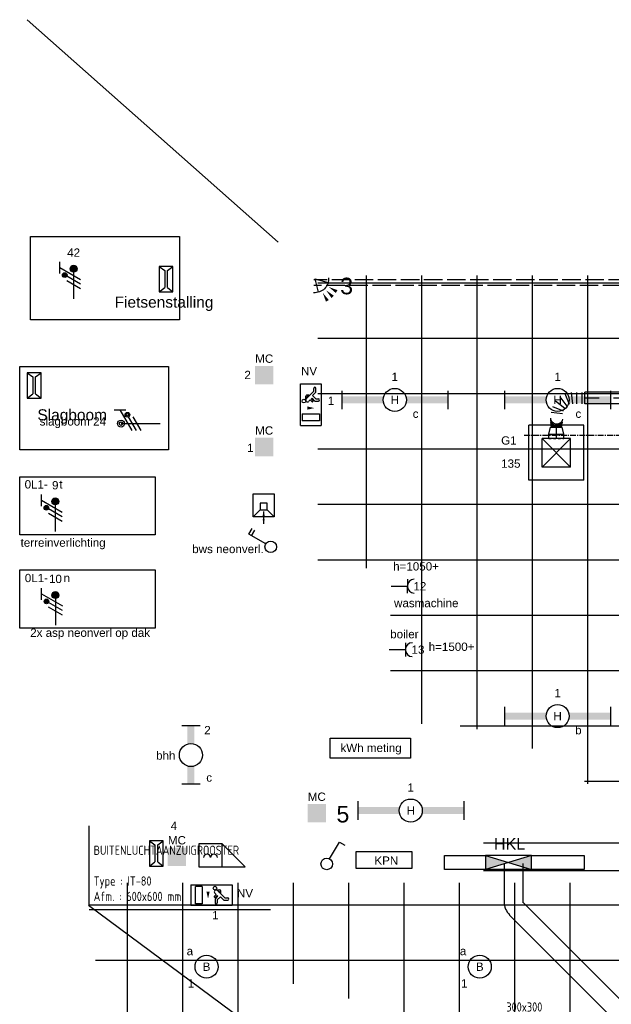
# Model space of a CAD drawing. Extents: x -132501 to 411300, y -42818 to 427495.
# Tile 71 of 256: x 3582 to 9998, y 26986 to 37655. Entities that reach past the tile are written whole.
import ezdxf
from ezdxf.enums import TextEntityAlignment as Align

# ---------------------------------------------------------------- set-up
doc = ezdxf.new("R2010")
doc.units = 0
doc.header["$LTSCALE"] = 50
for name, pattern in [('CENTER', [2, 1.25, -0.25, 0.25, -0.25]), ('CENTER2', [28.575, 19.05, -3.175, 3.175, -3.175]), ('E_GOOT3', [5, 4, -1]), ('STREEPJES', [0.1, 0.05, -0.05])]:
    doc.linetypes.add(name, pattern=pattern)
doc.layers.get('0').update_dxf_attribs({"linetype": 'CONTINUOUS'})
for name, color, linetype in [('45 Plafond 2D arcering', 7, 'CONTINUOUS'), ('57LB', 6, 'CONTINUOUS'), ('brandmeldserienummers', 1, 'CONTINUOUS'), ('EL6131--', 2, 'CONTINUOUS'), ('EL6131--_WG', 2, 'CONTINUOUS'), ('EL6212--', 3, 'CONTINUOUS'), ('EL6222--', 3, 'CONTINUOUS'), ('EL6311--', 3, 'CONTINUOUS'), ('EL6312--', 3, 'CONTINUOUS'), ('EL6350--', 3, 'CONTINUOUS'), ('EL6521--', 3, 'CONTINUOUS'), ('EL6522--', 3, 'CONTINUOUS'), ('EL6523--', 3, 'CONTINUOUS'), ('EM6131--', 1, 'CONTINUOUS'), ('WL524---', 90, 'CONTINUOUS'), ('WL570---_TOEVOER', 3, 'CONTINUOUS'), ('WL570---_TOEVOER_HL', 8, 'CONTINUOUS'), ('WL570---_TOEVOER_RST', 2, 'CONTINUOUS'), ('WL570---_TOEVOER_RST_HL', 1, 'CONTINUOUS'), ('WM570---_TOEVOER_PR', 1, 'CONTINUOUS'), ('WM570---_TOEVOER_RST_PR', 1, 'CONTINUOUS')]:
    doc.layers.add(name, color=color, linetype=linetype)
doc.styles.add('BURO-018', font='ARIAL.TTF', dxfattribs={"height": 63})
doc.styles.add('BURO-025', font='ARIAL.TTF', dxfattribs={"height": 125})
doc.styles.add('ISO18', font='iso', dxfattribs={"width": 0.9, "height": 100})

# ---------------------------------------------------------------- blocks, each defined once
blk = doc.blocks.new('*U63')
at = {"color": 0, "ltscale": 10}
for p, q in [((0, 150, -3030), (8212, 150, -3030)), ((0, -150, -3030), (8212, -150, -3030))]:
    blk.add_line(p, q, dxfattribs=at)
at = {"layer": 'EM6131--', "color": 1, "style": 'BURO-018'}
blk.add_attdef('POSNR', text='', height=90, dxfattribs=at).set_placement((0, 0), align=Align.MIDDLE)
blk = doc.blocks.new('E00156')
at = {"color": 0, "linetype": 'Continuous'}
blk.add_solid([(-2, 1), (2, 1), (-2, 5), (2, 5)], dxfattribs=at)
at = {"color": 0, "linetype": 'Continuous', "style": 'BURO-018'}
blk.add_attdef('E_TEXT1', text='', height=1.8, dxfattribs=at).set_placement((0, 7.5), align=Align.MIDDLE)
at = {"color": 0, "linetype": 'Continuous', "style": 'BURO-018', "flags": 1}
blk.add_attdef('E_MATCODE', (0, 0), '', height=1.8, dxfattribs=at)
blk = doc.blocks.new('E00058')
at = {"color": 0, "linetype": 'Continuous'}
for q in [(-1.5, 3.6), (1.5, 3.6)]:
    blk.add_line((0, 1), q, dxfattribs=at)
blk.add_arc((0, 1), 3, 40.5288, 139.4712, dxfattribs=at)
for points in [[(-0.35, 6.49), (0.35, 6.49), (0, 4.5)], [(-1.76, 6.21), (-1.08, 6.39), (-0.91, 4.38)], [(1.08, 6.39), (1.76, 6.21), (0.91, 4.38)]]:
    blk.add_solid(points, dxfattribs=at)
at = {"color": 0, "linetype": 'Continuous', "style": 'BURO-018'}
blk.add_attdef('E_TEXT1', text='', height=1.8, dxfattribs=at).set_placement((0, 9), align=Align.MIDDLE)
at = {"color": 0, "linetype": 'Continuous', "style": 'BURO-018', "flags": 1}
blk.add_attdef('E_MATCODE', text='', height=1.8, dxfattribs=at).set_placement((0, 0), align=Align.MIDDLE)
blk = doc.blocks.new('1115B3A')
at = {"color": 0, "linetype": 'Continuous'}
blk.add_circle((0, 0), 2.5, dxfattribs=at)
at = {"color": 0, "linetype": 'Continuous', "style": 'BURO-018'}
for tag, p in [('E_GKAST', (0, 8)), ('E_GROEP', (0, 5)), ('E_SGROEP', (4.5, 5)), ('E_ARMCODE', (0, 0)), ('E_SLET', (4.5, -1))]:
    blk.add_attdef(tag, text='', height=1.8, dxfattribs=at).set_placement(p, align=Align.MIDDLE)
blk = doc.blocks.new('1115B61149')
at = {"color": 0}
for p, q in [((-11.49, 2), (-11.49, -2)), ((11.49, 2), (11.49, -2))]:
    blk.add_line(p, q, dxfattribs=at)
at = {"color": 0, "linetype": 'Continuous'}
blk.add_circle((0, 0), 2.5, dxfattribs=at)
at = {"color": 0}
for points in [[(-2.5, 0.75), (-11.49, 0.75), (-2.5, -0.75), (-11.49, -0.75)], [(2.5, 0.75), (11.49, 0.75), (2.5, -0.75), (11.49, -0.75)]]:
    blk.add_solid(points, dxfattribs=at)
at = {"color": 0, "linetype": 'Continuous', "style": 'BURO-018'}
for tag, p in [('E_GKAST', (0, 8)), ('E_GROEP', (0, 5)), ('E_SGROEP', (4.5, 5)), ('E_ARMCODE', (0, 0)), ('E_SLET', (4.5, -3))]:
    blk.add_attdef(tag, text='', height=1.8, dxfattribs=at).set_placement(p, align=Align.MIDDLE)
blk = doc.blocks.new('1115C2J')
at = {"color": 0, "linetype": 'Continuous'}
for p, q in [((-4.5, 5.5), (4.5, 5.5)), ((-4.5, 1), (-4.5, 5.5)), ((-2.68, 4.35), (-3.52, 4.35)), ((-1.94, 3.61), (-2.68, 4.35)), ((-1.24, 4.31), (-1.94, 3.61)), ((-1.24, 4.31), (-1.24, 4.91)), ((-0.76, 4.11), (-0.76, 4.91)), ((2, 5.15), (3.5, 5.15)), ((2, 1.35), (2, 5.15)), ((3.5, 5.15), (3.5, 1.35)), ((4.5, 1), (4.5, 5.5)), ((-2.88, 3.87), (-3.52, 3.87)), ((-1.27, 2.26), (-2.88, 3.87)), ((-1.94, 2.93), (-2.04, 2.83)), ((-2.04, 2.83), (-2.04, 2.34)), ((-0.99, 2.14), (-1.84, 2.14)), ((-1.71, 2.7), (-1.72, 2.7)), ((-1.72, 2.7), (-1.72, 2.46)), ((-1.47, 2.46), (-1.72, 2.46)), ((-1.37, 3.5), (-0.76, 4.11)), ((-1.23, 3.35), (-1.37, 3.5)), ((-0.87, 3.71), (-1.23, 3.35)), ((-0.65, 3.49), (-1.01, 3.13)), ((-0.71, 2.83), (-1.01, 3.13)), ((4.5, 1), (-4.5, 1)), ((2, 1.35), (3.5, 1.35))]:
    blk.add_line(p, q, dxfattribs=at)
blk.add_lwpolyline([(0.75, 4, 0, 0.7, 0), (0.75, 2.5, 0.7, 0.7, 0)], format="xyseb", dxfattribs=at)
blk.add_circle((-0.76, 1.75), 0.4, dxfattribs=at)
for centre, radius, start, end in [((-3.52, 4.11), 0.24, 90, 270), ((-1, 4.91), 0.24, 0, 180), ((-1.84, 2.34), 0.2, 180, 270), ((-0.99, 2.54), 0.4, 225, 45), ((-0.76, 3.6), 0.16, 315, 135)]:
    blk.add_arc(centre, radius, start, end, dxfattribs=at)
at = {"color": 0, "linetype": 'Continuous', "style": 'BURO-018'}
for tag, p in [('E_GKAST', (0, 15.17)), ('E_GROEP', (0, 12.17)), ('E_SGROEP', (4.5, 12.17)), ('E_ARMCODE', (0, 8))]:
    blk.add_attdef(tag, text='', height=1.8, dxfattribs=at).set_placement(p, align=Align.MIDDLE)
blk = doc.blocks.new('1114A1')
at = {"color": 0, "linetype": 'Continuous'}
for p, q in [((0.62, 3.33), (2.74, 7)), ((2.74, 7), (3.95, 6.3))]:
    blk.add_line(p, q, dxfattribs=at)
blk.add_circle((0, 2.25), 1.25, dxfattribs=at)
at = {"color": 0, "linetype": 'Continuous', "style": 'BURO-018'}
for tag, p in [('E_SLET1', (3.36, 9)), ('E_GROEP', (0, 0)), ('E_GKAST', (0, 0))]:
    blk.add_attdef(tag, text='', height=1.8, dxfattribs=at).set_placement(p, align=Align.MIDDLE)
at = {"color": 0, "linetype": 'Continuous', "style": 'BURO-018', "flags": 1}
for tag in ['E_MATCODE', 'E_SGROEP']:
    blk.add_attdef(tag, text='', height=1.8, dxfattribs=at).set_placement((0, 0), align=Align.MIDDLE)
blk = doc.blocks.new('1115B6630')
at = {"color": 0}
for p, q in [((-6.3, 2), (-6.3, -2)), ((6.3, 2), (6.3, -2))]:
    blk.add_line(p, q, dxfattribs=at)
at = {"color": 0, "linetype": 'Continuous'}
blk.add_circle((0, 0), 2.5, dxfattribs=at)
at = {"color": 0}
for points in [[(-2.5, 0.75), (-6.3, 0.75), (-2.5, -0.75), (-6.3, -0.75)], [(2.5, 0.75), (6.3, 0.75), (2.5, -0.75), (6.3, -0.75)]]:
    blk.add_solid(points, dxfattribs=at)
at = {"color": 0, "linetype": 'Continuous', "style": 'BURO-018'}
for tag, p in [('E_GKAST', (0, 8)), ('E_GROEP', (0, 5)), ('E_SGROEP', (4.5, 5)), ('E_ARMCODE', (0, 0)), ('E_SLET', (4.5, -3))]:
    blk.add_attdef(tag, text='', height=1.8, dxfattribs=at).set_placement(p, align=Align.MIDDLE)
blk = doc.blocks.new('111404')
at = {"color": 0, "linetype": 'Continuous'}
for p, q in [((0.62, 3.33), (2.74, 7)), ((2.74, 7), (3.95, 6.3)), ((2.39, 6.39), (3.6, 5.69))]:
    blk.add_line(p, q, dxfattribs=at)
blk.add_circle((0, 2.25), 1.25, dxfattribs=at)
at = {"color": 0, "linetype": 'Continuous', "style": 'BURO-018'}
for tag, p in [('E_SLET1', (3.36, 9)), ('E_GROEP', (0, 0)), ('E_GKAST', (0, 0))]:
    blk.add_attdef(tag, text='', height=1.8, dxfattribs=at).set_placement(p, align=Align.MIDDLE)
at = {"color": 0, "linetype": 'Continuous', "style": 'BURO-018', "flags": 1}
for tag in ['E_MATCODE', 'E_SGROEP']:
    blk.add_attdef(tag, text='', height=1.8, dxfattribs=at).set_placement((0, 0), align=Align.MIDDLE)
blk = doc.blocks.new('E00078')
at = {"color": 0, "linetype": 'Continuous'}
for p, q in [((-3, 6.48), (-3, 8.98)), ((-3, 7.73), (1.5, 5.13)), ((0, 7.5), (0, 1)), ((1.5, 4.13), (-1.5, 5.87)), ((1.5, 3.13), (-1.5, 4.87))]:
    blk.add_line(p, q, dxfattribs=at)
at = {"color": 0, "linetype": 'Continuous', "const_width": 0.5}
blk.add_lwpolyline([(-2.18, 6.12, 1), (-1.68, 6.12, 1)], format="xyb", close=True, dxfattribs=at)
at = {"color": 0, "const_width": 0.75}
blk.add_lwpolyline([(-0.38, 7.5, 1), (0.38, 7.5, 1)], format="xyb", close=True, dxfattribs=at)
at = {"color": 0, "linetype": 'Continuous'}
for centre, radius in [((-1.93, 6.12), 0.5), ((0, 7.5), 0.75)]:
    blk.add_circle(centre, radius, dxfattribs=at)
at = {"color": 0, "linetype": 'Continuous', "style": 'BURO-018'}
for tag, p in [('E_GKAST', (0, 14)), ('E_GROEP', (0, 11)), ('E_SGROEP', (4.5, 11))]:
    blk.add_attdef(tag, text='', height=1.8, dxfattribs=at).set_placement(p, align=Align.MIDDLE)
at = {"color": 0, "linetype": 'Continuous', "style": 'BURO-018', "flags": 1}
for tag, p in [('E_VERMCODE', (13, 11)), ('E_MATCODE', (0, 0))]:
    blk.add_attdef(tag, text='', height=1.8, dxfattribs=at).set_placement(p, align=Align.MIDDLE)
blk = doc.blocks.new('1116A4B')
at = {"color": 0, "linetype": 'Continuous'}
for p, q in [((-5, 4), (-5, 1)), ((5, 4), (-5, 4)), ((-5, 4), (5, 1)), ((5, 4), (-5, 1)), ((5, 1), (5, 4)), ((-5, 1), (5, 1))]:
    blk.add_line(p, q, dxfattribs=at)
for points in [[(-5, 4), (0, 2.5), (-5, 1)], [(5, 4), (0, 2.5), (5, 1)]]:
    blk.add_solid(points, dxfattribs=at)
at = {"color": 0, "linetype": 'Continuous', "style": 'BURO-018'}
for tag, p in [('E_GKAST', (0, 15)), ('E_GROEP', (0, 9)), ('E_SGROEP', (4.5, 9)), ('E_KAST', (0, 6))]:
    blk.add_attdef(tag, text='', height=1.8, dxfattribs=at).set_placement(p, align=Align.MIDDLE)
at = {"color": 0, "linetype": 'Continuous', "style": 'BURO-018', "flags": 1}
blk.add_attdef('E_MATCODE', text='', height=1.8, dxfattribs=at).set_placement((0, 0), align=Align.MIDDLE)
blk = doc.blocks.new('*U313')
at = {"color": 0, "ltscale": 10}
for p, q in [((247, 314, -2900), (372, 314, -2900)), ((370, 242, -2900), (370, 244, -2900)), ((217, 111, -2900), (317, 34, -2900)), ((350, 91, -2900), (234, 139, -2900)), ((242, 171, -2900), (367, 155, -2900)), ((0, 62, -2900), (0, -62, -2900)), ((29, 62, -2900), (29, -62, -2900)), ((88, 62, -2900), (88, -62, -2900)), ((150, -62, -2900), (134, 62, -2900)), ((166, 71, -2900), (214, -45, -2900)), ((271, -13, -2900), (194, 87, -2900))]:
    blk.add_line(p, q, dxfattribs=at)
at = {"color": 0, "ltscale": 10, "extrusion": (0, 0, -1)}
for centre, major_axis, ratio, start_param, end_param in [((306, 223, -2900), (-62.3, 5.3), 0.943501, 0, 3.141593), ((307, 237, -2900), (-62.3, 5.3), 0.943501, 0, 3.141593), ((308, 258, -2900), (62.5, -2.2), 0.765918, 3.148408, 6.29), ((309, 287, -2900), (62.5, -0.7), 0.364493, 3.143139, 6.284731)]:
    blk.add_ellipse(centre, major_axis=major_axis, ratio=ratio, start_param=start_param, end_param=end_param, dxfattribs=at)
at = {"color": 0, "ltscale": 10}
for centre, major_axis, ratio, start_param, end_param in [((309, 271, -2900), (-62.5, 1.3), 0.582879, 3.14484, 6.286432), ((308, 247, -2900), (-62.4, 4), 0.90249, 3.159489, 6.265289), ((309, 305, -2900), (-62.5, 0.2), 0.124004, 3.142056, 6.283649)]:
    blk.add_ellipse(centre, major_axis=major_axis, ratio=ratio, start_param=start_param, end_param=end_param, dxfattribs=at)
at = {"layer": 'WM570---_TOEVOER_PR', "color": 1, "style": 'BURO-018'}
blk.add_attdef('POSNR', text='', height=90, dxfattribs=at).set_placement((0, 0), align=Align.MIDDLE)
blk = doc.blocks.new('*U314')
at = {"color": 0, "ltscale": 10}
for p, q in [((0, 62, -2900), (1582, 62, -2900)), ((1582, 62, -2900), (1582, -63, -2900)), ((0, -63, -2900), (1582, -63, -2900))]:
    blk.add_line(p, q, dxfattribs=at)
at = {"layer": 'WL570---_TOEVOER_HL', "linetype": 'CENTER2'}
blk.add_line((0, 0, -2900), (1582, 0, -2900), dxfattribs=at)
at = {"layer": 'WM570---_TOEVOER_PR', "color": 1, "style": 'BURO-018'}
blk.add_attdef('POSNR', text='', height=90, dxfattribs=at).set_placement((0, 0), align=Align.MIDDLE)
blk = doc.blocks.new('*U316')
at = {"color": 0, "ltscale": 10}
for p, q in [((-46.7, 80, -2750), (0, 80, -2750)), ((0, 80, -2750), (78.2, 62.5, -2750)), ((0, 80, -2750), (0, -80, -2750)), ((0, 80, -2750), (0, -80, -2750)), ((0, 80, -2750), (0, -80, -2750)), ((78.2, 62.5, -2750), (78.2, -62.5, -2750)), ((78.2, 62.5, -2750), (78.2, -62.5, -2750)), ((-46.7, -80, -2750), (0, -80, -2750)), ((0, -80, -2750), (78.2, -62.5, -2750))]:
    blk.add_line(p, q, dxfattribs=at)
at = {"color": 8, "linetype": 'STREEPJES', "ltscale": 10}
blk.add_line((-46.7, 80, -2750), (-46.7, -80, -2750), dxfattribs=at)
at = {"layer": 'WL570---_TOEVOER_RST_HL', "linetype": 'CENTER2'}
for p, q in [((-46.7, 0, -2750), (0, 0, -2750)), ((0, 0, -2750), (78.2, 0, -2750))]:
    blk.add_line(p, q, dxfattribs=at)
blk.add_circle((78.2, 0, -2750), 0.075, dxfattribs=at)
at = {"layer": 'WM570---_TOEVOER_RST_PR', "color": 1, "style": 'BURO-018'}
blk.add_attdef('POSNR', text='', height=90, dxfattribs=at).set_placement((0, 0), align=Align.MIDDLE)
blk = doc.blocks.new('*U415')
at = {"color": 0, "ltscale": 10}
for p, q in [((-62, 298, -2738), (-298, 298, -2738)), ((-298, -298, -2738), (-298, 298, -2738)), ((298, 298, -2738), (63, 298, -2738)), ((298, -298, -2738), (298, 298, -2738)), ((154, 154, -2738), (-154, 154, -2738)), ((-154, -154, -2738), (-154, 154, -2738)), ((154, -154, -2738), (-154, 154, -2738)), ((-154, -154, -2738), (154, 154, -2738)), ((154, -154, -2738), (154, 154, -2738)), ((154, -154, -2738), (-154, -154, -2738)), ((298, -298, -2738), (-298, -298, -2738))]:
    blk.add_line(p, q, dxfattribs=at)
at = {"color": 8, "linetype": 'STREEPJES', "ltscale": 10}
blk.add_line((63, 298, -2738), (-62, 298, -2738), dxfattribs=at)
at = {"layer": 'WL570---_TOEVOER_RST_HL', "linetype": 'CENTER2'}
blk.add_circle((0, 0, -2738), 0.075, dxfattribs=at)
at = {"layer": 'WL570---_TOEVOER_RST', "color": 1, "style": 'BURO-018'}
for tag in ['MC', 'Q']:
    blk.add_attdef(tag, text='', height=90, dxfattribs=at).set_placement((0, 0), align=Align.MIDDLE)
at = {"layer": 'WM570---_TOEVOER_RST_PR', "color": 1, "style": 'BURO-018'}
blk.add_attdef('POSNR', text='', height=90, dxfattribs=at).set_placement((0, 0), align=Align.MIDDLE)
blk = doc.blocks.new('E00517')
at = {"color": 0, "linetype": 'ByBlock'}
for p, q in [((-1.5, 6.5), (-0.3, 5.6)), ((1.5, 6.5), (-1.5, 6.5)), ((-1.5, 6.5), (-1.5, 1)), ((0.3, 5.6), (1.5, 6.5)), ((1.5, 1), (1.5, 6.5)), ((-0.3, 5.6), (-0.3, 1.9)), ((0.3, 1.9), (0.3, 5.6)), ((-1.5, 1), (-0.3, 1.9)), ((-1.5, 1), (1.5, 1)), ((0.3, 1.9), (1.5, 1))]:
    blk.add_line(p, q, dxfattribs=at)
at = {"color": 0, "linetype": 'ByBlock', "style": 'BURO-018'}
blk.add_attdef('E_TEXT1', text='', height=1.8, dxfattribs=at).set_placement((0, 9), align=Align.MIDDLE)
at = {"color": 0, "linetype": 'Continuous', "style": 'BURO-018', "flags": 1}
blk.add_attdef('E_MATCODE', (0, 0), '', height=1.8, dxfattribs=at)
blk = doc.blocks.new('111605')
at = {"color": 0, "linetype": 'Continuous'}
for p, q in [((0, -2.25), (0, 2.25)), ((0, 2.25), (5, 2.25)), ((3.5, 0.75), (5, 2.25)), ((5, 2.25), (5, -2.25)), ((2, 0.75), (2, -0.75)), ((3.5, 0.75), (2, 0.75)), ((3.5, -0.75), (3.5, 0.75)), ((6.5, 0), (3.83, 0)), ((2, -0.75), (3.5, -0.75)), ((5, -2.25), (3.5, -0.75)), ((5, -2.25), (0, -2.25))]:
    blk.add_line(p, q, dxfattribs=at)
for points in [[(3.83, 0, 0, 0.5, 0), (4.83, 0, 0.5, 0.5, 0)], [(6.5, 0, 0, 0.5, 0), (5.5, 0, 0.5, 0.5, 0)]]:
    blk.add_lwpolyline(points, format="xyseb", dxfattribs=at)
at = {"color": 0, "linetype": 'Continuous', "style": 'BURO-018'}
blk.add_attdef('E_TEXT1', text='', height=1.8, dxfattribs=at).set_placement((2.5, 4.75), align=Align.MIDDLE)
at = {"color": 0, "linetype": 'Continuous', "style": 'BURO-018', "flags": 1}
blk.add_attdef('E_MATCODE', text='', height=1.8, dxfattribs=at).set_placement((0, 0), align=Align.MIDDLE)
blk = doc.blocks.new('111304')
at = {"color": 0, "linetype": 'Continuous'}
for p, q in [((-1.5, 4.5), (1.5, 4.5)), ((0, 1), (0, 4.5))]:
    blk.add_line(p, q, dxfattribs=at)
blk.add_arc((0, 6), 1.5, 180, 0, dxfattribs=at)
at = {"color": 0, "linetype": 'Continuous', "style": 'BURO-018'}
for tag, p in [('E_GKAST', (0, 11.5)), ('E_GROEP', (0, 8.5)), ('E_SGROEP', (4.5, 8.5))]:
    blk.add_attdef(tag, text='', height=1.8, dxfattribs=at).set_placement(p, align=Align.MIDDLE)
at = {"color": 0, "linetype": 'Continuous', "style": 'BURO-018', "flags": 1}
for tag, p in [('E_VERMCODE', (13, 8.5)), ('E_MATCODE', (0, 0))]:
    blk.add_attdef(tag, text='', height=1.8, dxfattribs=at).set_placement(p, align=Align.MIDDLE)
blk = doc.blocks.new('*U2038')
at = {"color": 0, "ltscale": 10}
for p, q in [((0, 100, -2730), (2456, 100, -2730)), ((0, -100, -2730), (2456, -100, -2730))]:
    blk.add_line(p, q, dxfattribs=at)
at = {"layer": 'EM6131--', "color": 1, "style": 'BURO-018'}
blk.add_attdef('POSNR', text='', height=90, dxfattribs=at).set_placement((0, 0), align=Align.MIDDLE)
blk = doc.blocks.new('*U2039')
at = {"color": 0, "ltscale": 10}
blk.add_arc((-41, -100, -2730), 200, 45, 90, dxfattribs=at)
at = {"layer": 'EM6131--', "color": 1, "style": 'BURO-018'}
blk.add_attdef('POSNR', text='', height=90, dxfattribs=at).set_placement((0, 0), align=Align.MIDDLE)
blk = doc.blocks.new('*U2040')
at = {"color": 0, "ltscale": 10}
for p, q in [((0, 100, -2730), (417, 100, -2730)), ((0, -100, -2730), (417, -100, -2730))]:
    blk.add_line(p, q, dxfattribs=at)
at = {"layer": 'EM6131--', "color": 1, "style": 'BURO-018'}
blk.add_attdef('POSNR', text='', height=90, dxfattribs=at).set_placement((0, 0), align=Align.MIDDLE)
blk = doc.blocks.new('GAFGHYHY')
at = {"layer": '45 Plafond 2D arcering', "linetype": 'Continuous'}
h = blk.add_hatch(dxfattribs=at)
h.set_pattern_fill('RASTER_600_0002', color=8, style=0, pattern_type=2)
h.set_pattern_definition([(0, (315142, 274203), (0, 600), []), (90, (315142, 274203), (-600, 0), [])])
h.paths.add_polyline_path([(311651, 277627), (311651, 274457), (312441, 274457), (312441, 273343), (312441, 272769), (313036, 272769, -0.227033), (315165, 271457, -0.023814), (315303, 271218, -0.010599), (315463, 270860), (315463, 270842), (318633, 270842), (318633, 273343), (318633, 277627), (315148, 277627)], flags=0)
h = blk.add_hatch(dxfattribs=at)
h.set_pattern_fill('RASTER_600_0002', color=8, style=0, pattern_type=2)
h.set_pattern_definition([(0, (329606.6, 263113), (0, 600), []), (90, (329606.6, 263113), (-600, 0), [])])
h.paths.add_polyline_path([(314958, 262579), (311651, 262579), (311651, 260866), (318334, 260866), (318334, 255498), (322319, 254964), (325863, 254726), (325863, 257249), (333291, 257249), (333291, 254943), (336798, 255490), (340391, 256042), (347581, 257147), (347540, 258187), (344346, 258187), (344274, 258060, -0.292774), (338835, 268361), (333246, 267502), (329585, 267292), (328865, 267294, 0.013134), (328866, 267534), (329497, 267532), (329497, 270677), (328743, 270677), (328743, 270842), (329497, 270842), (329497, 272302), (326029, 272302), (326029, 270842), (326783, 270842), (326783, 270677), (326009, 270677), (315530, 270677, -0.063565), (316101, 268525), (316090, 268527, -0.003567), (316104, 268406), (316580, 268480), (316533, 268710), (316694, 268745, -0.13568), (316434, 263929), (316278, 263981), (316415, 264432), (314733, 264432, 0.018168)], flags=0)
h.paths.add_polyline_path([(325877, 261733, -51.816741), (326136, 261974), (326121, 261988), (325864, 261748)], flags=0)
h.paths.add_polyline_path([(329466, 263439, -1), (335716, 263439, -1)], flags=0)
h.paths.add_polyline_path([(339102, 258178, -1), (333852, 258178, -1)], flags=0)
h = blk.add_hatch(dxfattribs=at)
h.set_pattern_fill('RASTER_600_0002', color=8, style=0, pattern_type=2)
h.set_pattern_definition([(0, (313751.2, 269864.66), (0, 600), []), (90, (313751.2, 269864.66), (-600, 0), [])])
h.paths.add_polyline_path([(315229, 271045, -0.050196), (315916, 268806), (315154, 268956), (311211, 269997), (311211, 268685), (309241, 268685), (309241, 270502), (309241, 271045)], flags=0)
blk = doc.blocks.new('111604')
at = {"color": 0, "linetype": 'Continuous'}
for p, q in [((-5, 6), (-5, 1)), ((0, 6), (-5, 6)), ((0, 1), (0, 6)), ((0, 6), (5, 1)), ((-5, 1), (5, 1))]:
    blk.add_line(p, q, dxfattribs=at)
for centre in [(-3.25, 3), (-1.75, 3)]:
    blk.add_arc(centre, 0.75, 0, 180, dxfattribs=at)
at = {"color": 0, "linetype": 'Continuous', "style": 'BURO-018'}
blk.add_attdef('E_TEXT1', text='', height=1.8, dxfattribs=at).set_placement((0, 8.5), align=Align.MIDDLE)
at = {"color": 0, "linetype": 'Continuous', "style": 'BURO-018', "flags": 1}
blk.add_attdef('E_MATCODE', text='', height=1.8, dxfattribs=at).set_placement((0, 0), align=Align.MIDDLE)

msp = doc.modelspace()

# ---------------------------------------------------------------- linework, layer by layer
at = {"layer": '57LB', "linetype": 'Continuous'}
msp.add_line((6384.3411, 35242.9492), (3664.8272, 37654.5358), dxfattribs=at)
at = {"layer": '57LB', "color": 1, "linetype": 'CENTER'}
msp.add_line((9051.6666, 33154.1287), (20110.1633, 33154.1287), dxfattribs=at)
at = {"layer": '57LB', "color": 1, "linetype": 'Continuous'}
for p, q in [((4333.0739, 28919.268), (4333.0739, 28062.1396)), ((4329.3119, 28059.9438), (6419.9202, 26513.548)), ((4333.0739, 28062.1396), (6300.9667, 28062.1396))]:
    msp.add_line(p, q, dxfattribs=at)
at = {"layer": '57LB', "color": 3, "linetype": 'Continuous'}
msp.add_line((4336.2882, 28014.9975), (6300.9667, 28014.9975), dxfattribs=at)
at = {"layer": 'EL6131--_WG', "linetype": 'E_GOOT3'}
for p, q in [((39166.7976, 34835.8689, 3000), (6773.3065, 34835.8689, 3000)), ((39106.7976, 34775.8689, 3000), (6773.3065, 34775.8689, 3000))]:
    msp.add_line(p, q, dxfattribs=at)
at = {"layer": 'EL6222--'}
for p, q in [((8190.0939, 28446.4687), (8190.0939, 28596.6692)), ((8190.0939, 28596.6692), (8638.4099, 28596.6692)), ((9132.8629, 28597.3763), (9704.1856, 28597.3763)), ((9704.1856, 28597.3763), (9704.1856, 28446.4687)), ((9704.1856, 28446.4687), (8190.0939, 28446.4687))]:
    msp.add_line(p, q, dxfattribs=at)
at = {"layer": 'EL6222--', "color": 1}
for points in [[(6950.306, 29869.1368), (7820.4702, 29869.1368), (7820.4702, 29653.8008), (6950.306, 29653.8008)], [(7229.717, 28640.9214), (7836.4359, 28640.9214), (7836.4359, 28457.4857), (7229.717, 28457.4857)]]:
    msp.add_lwpolyline(points, close=True, dxfattribs=at)
at = {"layer": 'EL6311--'}
for points in [[(3698.7456, 35306.2865), (5314.1909, 35306.2865), (5314.1909, 34403.6091), (3698.7456, 34403.6091)], [(3582.1276, 33896.9421), (5197.5728, 33896.9421), (5197.5728, 32994.2648), (3582.1276, 32994.2648)], [(3582.1276, 32701.7386), (5051.1631, 32701.7386), (5051.1631, 32072.4714), (3582.1276, 32072.4714)], [(3582.1276, 31692.2867), (5051.1631, 31692.2867), (5051.1631, 31063.0194), (3582.1276, 31063.0194)]]:
    msp.add_lwpolyline(points, close=True, dxfattribs=at)
at = {"layer": 'EL6522--'}
for p, q in [((4607.5069, 33427.6583), (4732.5069, 33427.6583)), ((4670.0069, 33427.6583), (4799.9107, 33202.6583)), ((4849.9107, 33202.6583), (4763.3082, 33352.6583)), ((4899.9107, 33202.6583), (4813.3082, 33352.6583)), ((4681.6094, 33277.6583), (5106.6094, 33277.6583))]:
    msp.add_line(p, q, dxfattribs=at)
for points in [[(4681.6094, 33296.4083, -1), (4681.6094, 33258.9083, -1)], [(4750.8082, 33361.8089, -1), (4750.8082, 33386.8089, -1)]]:
    msp.add_lwpolyline(points, format="xyb", close=True, dxfattribs=at)
for centre, radius in [((4750.8082, 33374.3089), 25), ((4681.6094, 33277.6583), 37.5)]:
    msp.add_circle(centre, radius, dxfattribs=at)

# ---------------------------------------------------------------- block references
at = {"layer": 'EL6131--'}
msp.add_blockref('*U63', (8612.5433, 28584.2157, 3030), dxfattribs=at)
for name, p, rotation in [('*U2040', (8937.0219, 28512.2747, 2730), 270), ('*U2039', (8937.0219, 28053.3748, 2730), 135), ('*U2038', (10702.7234, 26287.6733, 2730), 135)]:
    msp.add_blockref(name, p, dxfattribs=dict(at, rotation=rotation))
at = {"layer": 'EL6212--'}
ref = msp.add_blockref('1116A4B', (8882.8629, 28397.3763), dxfattribs=dict(at, xscale=50, yscale=50, zscale=50))
ref.add_attrib('E_KAST', 'HKL', dxfattribs={"layer": '0', "color": 2, "linetype": 'Continuous', "height": 125, "style": 'BURO-025'}).set_placement((8895.6304, 28723.913), align=Align.MIDDLE)
at = {"layer": 'EL6222--'}
ref = msp.add_blockref('E00078', (4167.3028, 34581.4449), dxfattribs=dict(at, xscale=50, yscale=50, zscale=50))
ref.add_attrib('E_GROEP', '42', dxfattribs={"layer": '0', "color": 1, "linetype": 'Continuous', "height": 90, "style": 'BURO-018'}).set_placement((4167.3028, 35131.4449), align=Align.MIDDLE)
ref = msp.add_blockref('E00078', (3967.936, 32060.4163), dxfattribs=dict(at, xscale=50, yscale=50, zscale=50))
ref.add_attrib('E_GROEP', '9', dxfattribs={"layer": '0', "color": 1, "linetype": 'Continuous', "height": 90, "style": 'BURO-018'}).set_placement((3967.936, 32610.4163), align=Align.MIDDLE)
ref = msp.add_blockref('E00078', (3969.7692, 31045.6195), dxfattribs=dict(at, xscale=50, yscale=50, zscale=50))
ref.add_attrib('E_GROEP', '10', dxfattribs={"layer": '0', "color": 1, "linetype": 'Continuous', "height": 90, "style": 'BURO-018'}).set_placement((3969.7692, 31595.6195), align=Align.MIDDLE)
ref = msp.add_blockref('111304', (7561.3563, 31516.863), dxfattribs=dict(at, xscale=49.99999999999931, yscale=49.99999999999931, zscale=49.99999999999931, rotation=269.8498013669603))
ref.add_attrib('E_GROEP', '12', dxfattribs={"layer": '0', "color": 1, "linetype": 'Continuous', "height": 90, "style": 'BURO-018'}).set_placement((7922.3326, 31515.9167), align=Align.MIDDLE)
ref = msp.add_blockref('111304', (7540.5202, 30829.734), dxfattribs=dict(at, xscale=49.99999999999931, yscale=49.99999999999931, zscale=49.99999999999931, rotation=269.8498013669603))
ref.add_attrib('E_GROEP', '13', dxfattribs={"layer": '0', "color": 1, "linetype": 'Continuous', "height": 90, "style": 'BURO-018'}).set_placement((7901.4965, 30828.7877), align=Align.MIDDLE)
at = {"layer": 'EL6311--'}
ref = msp.add_blockref('1115B61149', (7650.3819, 33534.6319), dxfattribs=dict(at, xscale=50, yscale=50, zscale=50))
ref.add_attrib('E_ARMCODE', 'H', dxfattribs={"layer": '0', "color": 1, "linetype": 'Continuous', "height": 90, "style": 'BURO-018'}).set_placement((7650.3819, 33534.6319), align=Align.MIDDLE)
ref.add_attrib('E_SLET', 'c', dxfattribs={"layer": '0', "color": 1, "linetype": 'Continuous', "height": 90, "style": 'BURO-018'}).set_placement((7875.3819, 33384.6319), align=Align.MIDDLE)
ref.add_attrib('E_GROEP', '1', dxfattribs={"layer": '0', "color": 1, "linetype": 'Continuous', "height": 90, "style": 'BURO-018'}).set_placement((7650.3819, 33784.6319), align=Align.MIDDLE)
ref = msp.add_blockref('1115B61149', (9416.2163, 33534.6319), dxfattribs=dict(at, xscale=50, yscale=50, zscale=50))
ref.add_attrib('E_ARMCODE', 'H', dxfattribs={"layer": '0', "color": 1, "linetype": 'Continuous', "height": 90, "style": 'BURO-018'}).set_placement((9416.2163, 33534.6319), align=Align.MIDDLE)
ref.add_attrib('E_SLET', 'c', dxfattribs={"layer": '0', "color": 1, "linetype": 'Continuous', "height": 90, "style": 'BURO-018'}).set_placement((9641.2163, 33384.6319), align=Align.MIDDLE)
ref.add_attrib('E_GROEP', '1', dxfattribs={"layer": '0', "color": 1, "linetype": 'Continuous', "height": 90, "style": 'BURO-018'}).set_placement((9416.2163, 33784.6319), align=Align.MIDDLE)
ref = msp.add_blockref('111404', (6417.3252, 31943.0335), dxfattribs=dict(at, xscale=50, yscale=50, zscale=50, rotation=90))
ref.add_attrib('E_SLET1', 'bws neonverl.', dxfattribs={"layer": '0', "color": 1, "linetype": 'Continuous', "height": 90, "style": 'BURO-018'}).set_placement((5841.3379, 31921.1102), align=Align.MIDDLE)
ref = msp.add_blockref('1115B61149', (9416.2163, 30108.4996), dxfattribs=dict(at, xscale=50, yscale=50, zscale=50))
ref.add_attrib('E_ARMCODE', 'H', dxfattribs={"layer": '0', "color": 1, "linetype": 'Continuous', "height": 90, "style": 'BURO-018'}).set_placement((9416.2163, 30108.4996), align=Align.MIDDLE)
ref.add_attrib('E_SLET', 'b', dxfattribs={"layer": '0', "color": 1, "linetype": 'Continuous', "height": 90, "style": 'BURO-018'}).set_placement((9641.2163, 29958.4996), align=Align.MIDDLE)
ref.add_attrib('E_GROEP', '1', dxfattribs={"layer": '0', "color": 1, "linetype": 'Continuous', "height": 90, "style": 'BURO-018'}).set_placement((9416.2163, 30358.4996), align=Align.MIDDLE)
ref = msp.add_blockref('1115B61149', (7823.5351, 29085.3045), dxfattribs=dict(at, xscale=50, yscale=50, zscale=50))
ref.add_attrib('E_ARMCODE', 'H', dxfattribs={"layer": '0', "color": 1, "linetype": 'Continuous', "height": 90, "style": 'BURO-018'}).set_placement((7823.5351, 29085.3045), align=Align.MIDDLE)
ref.add_attrib('E_GROEP', '1', dxfattribs={"layer": '0', "color": 1, "linetype": 'Continuous', "height": 90, "style": 'BURO-018'}).set_placement((7823.5351, 29335.3045), align=Align.MIDDLE)
at = {"layer": 'EL6311--', "xscale": 50, "yscale": 50, "zscale": 50}
msp.add_blockref('1114A1', (6912.0524, 28394.1018), dxfattribs=at)
at = {"layer": 'EL6311--'}
ref = msp.add_blockref('1115B3A', (5608.6516, 27393.6135), dxfattribs=dict(at, xscale=50.00000000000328, yscale=50.00000000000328, zscale=50, rotation=181.9948371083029))
ref.add_attrib('E_ARMCODE', 'B', dxfattribs={"layer": '0', "color": 1, "linetype": 'Continuous', "height": 90, "style": 'BURO-018'}).set_placement((5608.6516, 27393.6135), align=Align.MIDDLE)
ref.add_attrib('E_SLET', 'a', dxfattribs={"layer": '0', "color": 1, "linetype": 'Continuous', "height": 90, "style": 'BURO-018'}).set_placement((5427.6661, 27562.4158), align=Align.MIDDLE)
ref.add_attrib('E_GROEP', '1', dxfattribs={"layer": '0', "color": 1, "linetype": 'Continuous', "height": 90, "style": 'BURO-018'}).set_placement((5439.8494, 27212.6279), align=Align.MIDDLE)
ref = msp.add_blockref('1115B3A', (8571.6888, 27393.6135), dxfattribs=dict(at, xscale=50.00000000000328, yscale=50.00000000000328, zscale=50, rotation=181.9948371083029))
ref.add_attrib('E_ARMCODE', 'B', dxfattribs={"layer": '0', "color": 1, "linetype": 'Continuous', "height": 90, "style": 'BURO-018'}).set_placement((8571.6888, 27393.6135), align=Align.MIDDLE)
ref.add_attrib('E_SLET', 'a', dxfattribs={"layer": '0', "color": 1, "linetype": 'Continuous', "height": 90, "style": 'BURO-018'}).set_placement((8390.7032, 27562.4158), align=Align.MIDDLE)
ref.add_attrib('E_GROEP', '1', dxfattribs={"layer": '0', "color": 1, "linetype": 'Continuous', "height": 90, "style": 'BURO-018'}).set_placement((8402.8865, 27212.6279), align=Align.MIDDLE)
at = {"layer": 'EL6312--'}
ref = msp.add_blockref('1115B6630', (5439.5342, 29686.9131), dxfattribs=dict(at, xscale=50, yscale=50, zscale=50, rotation=270))
ref.add_attrib('E_SLET', 'c', dxfattribs={"layer": '0', "color": 1, "linetype": 'Continuous', "height": 90, "style": 'BURO-018'}).set_placement((5637.4631, 29442.4309), align=Align.MIDDLE)
ref.add_attrib('E_GROEP', '2', dxfattribs={"layer": '0', "color": 1, "linetype": 'Continuous', "height": 90, "style": 'BURO-018'}).set_placement((5618.3233, 29956.9131), align=Align.MIDDLE)
at = {"layer": 'EL6350--'}
ref = msp.add_blockref('1115C2J', (6577.4681, 33483.8219), dxfattribs=dict(at, xscale=49.99999999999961, yscale=49.99999999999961, zscale=49.99999999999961, rotation=270.0487874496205))
ref.add_attrib('E_ARMCODE', 'NV', dxfattribs={"layer": '0', "color": 1, "linetype": 'Continuous', "height": 90, "style": 'BURO-018'}).set_placement((6720.2453, 33847.1441), align=Align.MIDDLE)
ref.add_attrib('E_GROEP', '1', dxfattribs={"layer": '0', "color": 1, "linetype": 'Continuous', "height": 90, "style": 'BURO-018'}).set_placement((6958.1171, 33525.2248), align=Align.MIDDLE)
ref = msp.add_blockref('1115C2J', (5662.3786, 28331.7448), dxfattribs=dict(at, xscale=49.99999999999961, yscale=49.99999999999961, zscale=49.99999999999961, rotation=180.0487874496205))
ref.add_attrib('E_ARMCODE', 'NV', dxfattribs={"layer": '0', "color": 1, "linetype": 'Continuous', "height": 90, "style": 'BURO-018'}).set_placement((6025.7008, 28188.9676), align=Align.MIDDLE)
ref.add_attrib('E_GROEP', '1', dxfattribs={"layer": '0', "color": 1, "linetype": 'Continuous', "height": 90, "style": 'BURO-018'}).set_placement((5703.7814, 27951.0958), align=Align.MIDDLE)
at = {"layer": 'EL6521--', "xscale": -50.00000000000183, "yscale": 50, "zscale": 50, "rotation": 224.8758481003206}
msp.add_blockref('E00058', (6747.096, 34881.724), dxfattribs=at)
at = {"layer": 'EL6522--', "xscale": 50, "yscale": 50, "zscale": 50}
for name, p in [('E00517', (5169.7039, 34656.7534)), ('E00517', (3739.5885, 33504.7669)), ('E00517', (5064.1975, 28433.0459)), ('111604', (5776.3256, 28425.3097))]:
    msp.add_blockref(name, p, dxfattribs=at)
at = {"layer": 'EL6522--'}
ref = msp.add_blockref('E00156', (6234.1507, 33652.7956), dxfattribs=dict(at, xscale=50, yscale=50, zscale=50))
ref.add_attrib('E_MATCODE', 'MC', dxfattribs={"layer": '0', "color": 1, "linetype": 'Continuous', "height": 90, "style": 'BURO-018'}).set_placement((6234.1507, 33936.9899), align=Align.CENTER)
ref = msp.add_blockref('E00156', (6234.1507, 32873.9975), dxfattribs=dict(at, xscale=50, yscale=50, zscale=50))
ref.add_attrib('E_MATCODE', 'MC', dxfattribs={"layer": '0', "color": 1, "linetype": 'Continuous', "height": 90, "style": 'BURO-018'}).set_placement((6234.1507, 33158.1918), align=Align.CENTER)
ref = msp.add_blockref('E00156', (6804.0202, 28906.1314), dxfattribs=dict(at, xscale=50, yscale=50, zscale=50))
ref.add_attrib('E_MATCODE', 'MC', dxfattribs={"layer": '0', "color": 1, "linetype": 'Continuous', "height": 90, "style": 'BURO-018'}).set_placement((6804.0202, 29190.3257), align=Align.CENTER)
ref = msp.add_blockref('E00156', (5287.4177, 28434.2972), dxfattribs=dict(at, xscale=50, yscale=50, zscale=50))
ref.add_attrib('E_MATCODE', 'MC', dxfattribs={"layer": '0', "color": 1, "linetype": 'Continuous', "height": 90, "style": 'BURO-018'}).set_placement((5287.4177, 28718.4915), align=Align.CENTER)
at = {"layer": 'EL6523--', "xscale": 50, "yscale": 50, "zscale": 50, "rotation": 270}
msp.add_blockref('111605', (6228.213, 32517.5192), dxfattribs=at)
at = {"layer": 'WL524---'}
msp.add_blockref('GAFGHYHY', (-304837.0445, -242743.8149), dxfattribs=at)
at = {"layer": 'WL570---_TOEVOER', "rotation": 180}
for name, p in [('*U313', (9711.6305, 33554.3651, 2900)), ('*U314', (11293.6716, 33554.3651, 2900))]:
    msp.add_blockref(name, p, dxfattribs=at)
at = {"layer": 'WL570---_TOEVOER_RST'}
ref = msp.add_blockref('*U415', (9402.4277, 32961.6747, 2737.5), dxfattribs=at)
ref.add_attrib('Q', '135', dxfattribs={"color": 1, "height": 90, "style": 'BURO-018'}).set_placement((8908.3172, 32844.7558), align=Align.MIDDLE)
ref.add_attrib('MC', 'G1', dxfattribs={"color": 1, "height": 90, "style": 'BURO-018'}).set_placement((8887.2906, 33095.5762), align=Align.MIDDLE)
at = {"layer": 'WL570---_TOEVOER_RST', "rotation": 90}
msp.add_blockref('*U316', (9402.4277, 33161.8747, 2750), dxfattribs=at)

# ---------------------------------------------------------------- texts
at = {"layer": '57LB', "color": 2, "linetype": 'Continuous', "style": 'ISO18', "width": 0.9}
for s, p in [('BUITENLUCHTAANZUIGROOSTER', (4384.3369, 28605.2701)), ('Type : IT-80', (4384.3369, 28271.9368)), ('Afm. : 600x600 mm', (4384.3369, 28105.2701)), ('300x300', (8860.1406, 26907.2427))]:
    msp.add_text(s, height=100, dxfattribs=at).set_placement(p)
at = {"layer": 'brandmeldserienummers', "color": 1, "style": 'BURO-018'}
for s, p in [('3', (7057.8789, 34678.9926)), ('5', (7017.2911, 28956.3971))]:
    msp.add_text(s, height=180, dxfattribs=at).set_placement(p)
at = {"layer": 'EL6222--', "color": 1, "style": 'BURO-018'}
for s, p in [('slagboom 24', (3798.6709, 33257.0198)), ('0L1-', (3635.986, 32574.8606)), ('t', (4011.9693, 32574.8606)), ('terreinverlichting ', (3592.1769, 31943.5697)), ('h=1050+', (7632.4239, 31686.2657)), ('0L1-', (3637.8192, 31560.0639)), ('n', (4058.2024, 31560.0639)), ('wasmachine', (7642.0797, 31288.6863)), ('2x asp neonverl op dak', (3696.1422, 30967.3766)), ('boiler', (7600.4074, 30952.0626)), ('h=1500+', (8017.8925, 30815.2083)), ('kWh meting', (7061.135, 29719.5767)), ('bhh', (5061.2087, 29636.459)), ('KPN', (7429.2746, 28498.4349))]:
    msp.add_text(s, height=90, dxfattribs=at).set_placement(p)
at = {"layer": 'EL6522--', "color": 1, "style": 'BURO-018'}
for s, height, p in [('Fietsenstalling', 120, (4611.6291, 34534.4138)), ('2', 90, (6019.1585, 33760.168)), ('Slagboom', 120, (3774.1751, 33313.1014)), ('1', 90, (6048.8611, 32970.5494)), ('4', 90, (5220.0431, 28875.5385))]:
    msp.add_text(s, height=height, dxfattribs=at).set_placement(p)

doc.saveas('drawing.dxf')
